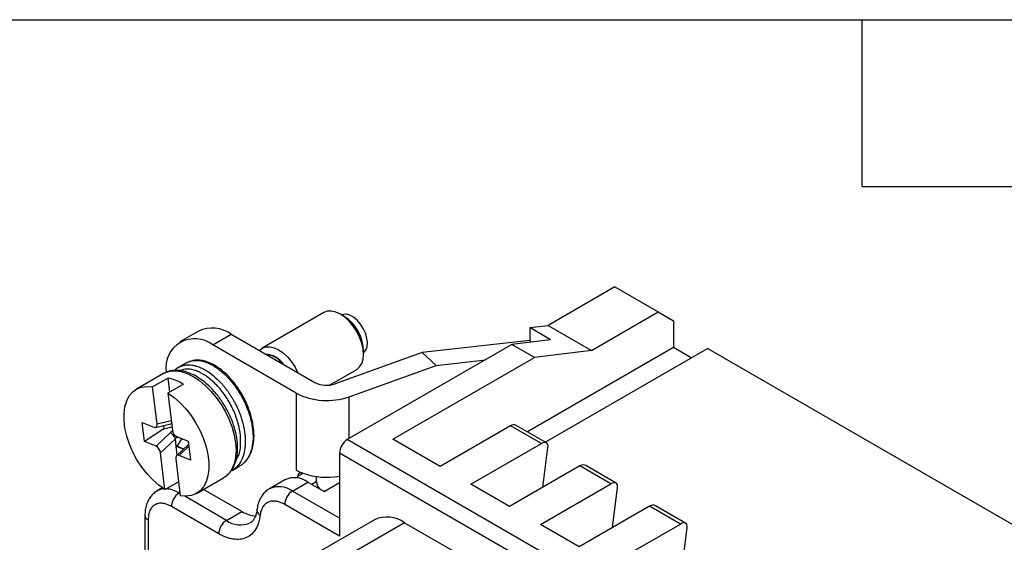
# Model space of a CAD drawing. Header units: millimetres. Extents: x 6 to 273, y 6 to 210.
# Tile 11 of 12: x 205 to 250, y 186 to 210. Entities that reach past the tile are written whole.
import ezdxf

# ---------------------------------------------------------------- set-up
doc = ezdxf.new("R2010")
doc.units = ezdxf.units.MM
doc.linetypes.add('SLD-Solid', pattern=[0])
doc.layers.add('TEXT', color=140, linetype='SLD-Solid', lineweight=25)

msp = doc.modelspace()

# ---------------------------------------------------------------- linework, layer by layer
for p, q in [((232.528, 197.336), (229.488, 195.58)), ((232.528, 197.336), (234.508, 196.193)), ((219.229, 196.166), (216.406, 194.536)), ((220.158, 195.988), (219.979, 196.091)), ((231.468, 194.437), (234.508, 196.193)), ((234.508, 196.193), (235.215, 195.784)), ((228.639, 195.475), (229.488, 195.58)), ((229.594, 194.923), (228.639, 195.475)), ((228.639, 195.475), (228.639, 194.886)), ((229.488, 195.58), (231.468, 194.437)), ((235.215, 195.784), (235.215, 194.56)), ((213.492, 195.321), (212.644, 194.831)), ((214.144, 194.683), (214.992, 195.172)), ((214.992, 195.172), (218.813, 192.967)), ((217.965, 192.477), (214.144, 194.683)), ((227.826, 194.703), (220.295, 190.356)), ((228.639, 194.886), (223.719, 194.339)), ((229.594, 194.923), (227.826, 194.703)), ((228.851, 194.111), (227.826, 194.703)), ((235.215, 194.56), (228.539, 190.705)), ((228.717, 194.814), (228.639, 194.886)), ((229.341, 190.242), (236.761, 194.525)), ((236.018, 194.096), (235.215, 194.56)), ((258.489, 181.981), (236.761, 194.525)), ((223.719, 194.339), (219.74, 192.905)), ((221.039, 194.254), (221.039, 194.462)), ((222.381, 190.376), (228.851, 194.111)), ((223.719, 194.339), (224.354, 193.751)), ((231.468, 194.437), (228.851, 194.111)), ((212.578, 193.641), (212.598, 193.654)), ((212.946, 193.867), (212.593, 193.663)), ((220.376, 192.318), (224.354, 193.751)), ((224.354, 193.751), (226.612, 194.002)), ((211.889, 193.372), (210.652, 192.658)), ((212.103, 193.172), (211.396, 192.764)), ((212.18, 192.529), (212.103, 193.172)), ((219.48, 192.847), (220.729, 193.567)), ((211.598, 191.076), (211.396, 192.764)), ((212.802, 192.888), (212.095, 192.48)), ((212.095, 192.48), (212.297, 190.792)), ((217.965, 192.477), (217.965, 188.966)), ((220.376, 190.402), (220.376, 192.318)), ((210.925, 191.136), (211.45, 190.923)), ((211.029, 190.268), (210.925, 191.136)), ((211.524, 190.914), (212.23, 191.083)), ((211.598, 191.076), (212.245, 191.231)), ((211.895, 191.003), (211.914, 190.844)), ((211.914, 190.844), (212.28, 190.939)), ((212.225, 191.082), (212.262, 191.086)), ((227.755, 190.988), (224.538, 189.131)), ((229.17, 190.172), (227.755, 190.988)), ((229.405, 190.205), (228.02, 191.005)), ((211.914, 190.844), (211.029, 190.268)), ((212.211, 190.675), (211.554, 190.055)), ((212.308, 190.738), (212.211, 190.675)), ((212.431, 190.414), (212.536, 190.482)), ((212.499, 190.497), (213.024, 190.284)), ((211.554, 190.055), (211.029, 190.268)), ((211.756, 189.759), (212.435, 190.4)), ((212.477, 190.045), (212.435, 190.4)), ((212.495, 190.057), (212.477, 190.045)), ((212.525, 189.649), (212.477, 190.045)), ((212.804, 189.913), (212.477, 190.045)), ((213.041, 190.136), (212.49, 189.617)), ((212.725, 190.405), (212.495, 190.057)), ((212.818, 189.926), (212.495, 190.057)), ((212.603, 189.629), (213.051, 190.052)), ((213.024, 190.284), (213.128, 189.416)), ((247.165, 174.844), (220.295, 190.356)), ((224.538, 189.131), (222.381, 190.376)), ((225.952, 188.315), (229.17, 190.172)), ((229.24, 188.172), (229.474, 189.996)), ((211.958, 188.072), (211.756, 189.759)), ((213.128, 189.416), (212.603, 189.629)), ((219.942, 189.743), (219.942, 185.946)), ((246.812, 174.231), (219.942, 189.743)), ((212.455, 189.476), (212.657, 187.788)), ((215.03, 188.95), (215.384, 189.154)), ((230.937, 189.151), (227.72, 187.294)), ((232.352, 188.335), (230.937, 189.151)), ((232.587, 188.368), (231.202, 189.168)), ((217.965, 188.966), (218.245, 188.804)), ((218.033, 188.681), (218.274, 188.82)), ((218.033, 188.596), (218.033, 188.681)), ((218.245, 188.804), (218.273, 188.82)), ((218.881, 188.668), (218.881, 188.436)), ((211.958, 188.072), (212.58, 188.431)), ((213.401, 187.894), (214.639, 188.609)), ((217.444, 188.519), (216.737, 188.111)), ((217.787, 188.007), (218.494, 188.415)), ((218.494, 188.415), (219.235, 187.987)), ((218.669, 188.314), (218.881, 188.436)), ((219.235, 187.987), (219.942, 188.396)), ((227.72, 187.294), (225.952, 188.315)), ((229.134, 186.478), (232.352, 188.335)), ((211.839, 188.149), (211.606, 188.014)), ((212.606, 187.915), (212.639, 187.935)), ((212.644, 187.893), (212.606, 187.915)), ((214.769, 186.666), (212.865, 187.766)), ((215.476, 187.075), (213.729, 188.083)), ((219.942, 186.763), (217.787, 188.007)), ((232.422, 186.335), (232.656, 188.159)), ((214.416, 186.054), (212.252, 187.303)), ((219.942, 185.946), (217.434, 187.394)), ((234.119, 187.314), (230.902, 185.457)), ((235.533, 186.498), (234.119, 187.314)), ((235.769, 186.531), (234.384, 187.331)), ((211.045, 186.895), (211.045, 179.291)), ((214.769, 186.666), (215.476, 187.075)), ((211.191, 186.691), (211.191, 179.974)), ((221.537, 186.695), (211.885, 181.123)), ((222.912, 186.559), (213.26, 180.987)), ((222.912, 186.559), (225.634, 184.987)), ((230.902, 185.457), (229.134, 186.478)), ((232.316, 184.641), (235.533, 186.498)), ((235.604, 184.498), (235.838, 186.322))]:
    msp.add_line(p, q)
at = {"flags": 128}
for points in [[(220.729, 193.567), (220.729, 193.568), (220.86, 193.677), (220.958, 193.832), (221.019, 194.027), (221.039, 194.254), (221.019, 194.505), (220.958, 194.77), (220.86, 195.038), (220.729, 195.3), (220.568, 195.545), (220.384, 195.764), (220.185, 195.948), (219.979, 196.091), (219.772, 196.187), (219.573, 196.232), (219.389, 196.225), (219.229, 196.166)], [(221.039, 194.326), (221.053, 194.337), (221.146, 194.448), (221.203, 194.601), (221.219, 194.788), (221.194, 194.997), (221.129, 195.217), (221.028, 195.434), (220.898, 195.636), (220.745, 195.811), (220.578, 195.949), (220.408, 196.042)], [(216.277, 194.43), (216.406, 194.536), (216.567, 194.596), (216.75, 194.603), (216.949, 194.558), (217.156, 194.462), (217.363, 194.319), (217.562, 194.134), (217.745, 193.915), (217.906, 193.67), (218.034, 193.416)], [(216.587, 194.252), (216.668, 194.246), (216.849, 194.196)], [(211.889, 193.372), (211.984, 193.42), (212.205, 193.485), (212.448, 193.5), (212.707, 193.463), (212.978, 193.376), (213.255, 193.241), (213.532, 193.06), (213.803, 192.836), (214.064, 192.575), (214.308, 192.282), (214.531, 191.963), (214.728, 191.624), (214.895, 191.271), (215.029, 190.913), (215.127, 190.557), (215.187, 190.21), (215.208, 189.878), (215.19, 189.569), (215.132, 189.289), (215.036, 189.044), (214.905, 188.838), (214.739, 188.676), (214.639, 188.609)], [(211.958, 188.072), (211.675, 188.27), (211.401, 188.511), (211.139, 188.79), (210.897, 189.1), (210.678, 189.436), (210.489, 189.789), (210.332, 190.153), (210.211, 190.519), (210.129, 190.88), (210.087, 191.229), (210.087, 191.557), (210.128, 191.857), (210.209, 192.124), (210.329, 192.352), (210.486, 192.535), (210.675, 192.671), (210.893, 192.755), (211.135, 192.786), (211.396, 192.764)], [(212.095, 192.48), (212.378, 192.282), (212.652, 192.041), (212.914, 191.762), (213.156, 191.452), (213.374, 191.116), (213.564, 190.763), (213.721, 190.399), (213.842, 190.033), (213.924, 189.672), (213.966, 189.323), (213.966, 188.995), (213.925, 188.695), (213.844, 188.428), (213.723, 188.2), (213.567, 188.017), (213.378, 187.881), (213.16, 187.797), (212.918, 187.766), (212.657, 187.788)]]:
    msp.add_lwpolyline(points, dxfattribs=at)
for centre, radius, start, end in [((220.209, 195.638), 0.45, 63.8182, 112.0041), ((219.133, 194.379), 1.908, 2.4944, 57.5002), ((214.115, 193.962), 1.495, 54.0761, 114.6134), ((213.321, 193.657), 1.314, 51.2809, 188.7298), ((216.471, 193.152), 1.121, 34.3011, 85.7043), ((216.265, 192.896), 1.426, 39.4954, 65.8313), ((211.697, 191.168), 2.045, 57.2736, 78.5476), ((219.348, 194.013), 1.175, 242.9365, 289.5178), ((219.355, 195.198), 3.056, 242.9365, 289.5178), ((220.709, 189.708), 0.768, 122.6055, 177.3945), ((219.019, 190.808), 2.122, 240.2241, 249.4486), ((218.162, 188.702), 0.131, 50.7967, 189.214), ((219.349, 191.843), 3.208, 250.4155, 280.6546), ((217.173, 187.157), 1.048, 54.14, 114.6232), ((217.883, 187.596), 1.021, 53.2493, 115.4403), ((219.344, 188.458), 0.463, 182.6804, 236.1266), ((211.959, 187.389), 0.718, 94.3693, 119.2501), ((211.922, 186.816), 1.295, 58.1311, 85.7139), ((213.02, 187.268), 0.768, 122.6055, 177.3945), ((218.201, 187.359), 0.768, 122.6055, 177.3945), ((219.235, 188.167), 0.156, 244.9274, 295.0726), ((211.284, 186.912), 0.24, 184.0419, 247.2624), ((216.235, 188.303), 1.443, 238.3053, 265.3036), ((216.459, 187.147), 0.292, 178.221, 239.4268), ((215.183, 186.019), 0.768, 122.6055, 177.3945), ((215.413, 187.552), 1.095, 233.9876, 294.276), ((222.108, 185.449), 1.37, 54.0761, 114.6134)]:
    msp.add_arc(centre, radius, start, end)
for centre, major_axis, ratio, start_param, end_param in [((211.423, 191.147), (-0.122, 0.225), 0.570975, 2.536226, 4.107023), ((212.182, 191.329), (-0.043, 0.247), 0.598498, 3.179648, 3.39861), ((227.804, 190.552), (0.189, 0.466), 0.649816, 6.193125, 6.978442), ((212.282, 190.492), (-0.155, 0.197), 0.345913, 4.05387, 5.557629), ((212.472, 190.721), (-0.122, 0.225), 0.570975, 0.96543, 2.536226), ((211.581, 189.83), (-0.122, 0.225), 0.570975, 4.107023, 5.677819), ((211.626, 189.873), (0.801, 0.548), 0.207825, 6.175196, 6.242234), ((229.121, 189.792), (0.295, 0.406), 0.493605, 5.549773, 7.120569), ((212.63, 189.405), (-0.122, 0.225), 0.570975, 5.677819, 7.248615), ((230.986, 188.715), (0.189, 0.466), 0.649816, 6.193125, 6.978442), ((232.303, 187.955), (0.295, 0.406), 0.493605, 5.549773, 7.120569), ((234.168, 186.878), (0.189, 0.466), 0.649816, 6.193125, 6.978442), ((235.485, 186.118), (0.295, 0.406), 0.493605, 5.549773, 7.120569)]:
    msp.add_ellipse(centre, major_axis=major_axis, ratio=ratio, start_param=start_param, end_param=end_param)
for points, knots in [([(212.593, 193.663), (212.529, 193.626), (212.461, 193.587), (212.412, 193.523), (212.409, 193.519)], [0, 0, 0, 0, 0.92879, 1, 1, 1, 1]), ([(212.598, 193.654), (212.617, 193.669), (212.661, 193.703), (212.744, 193.731), (212.833, 193.756), (212.928, 193.771), (213.026, 193.776), (213.128, 193.772), (213.226, 193.76), (213.336, 193.737), (213.442, 193.706), (213.556, 193.663), (213.664, 193.614), (213.787, 193.55), (213.989, 193.426), (214.264, 193.213), (214.515, 192.958), (214.678, 192.763), (214.765, 192.653), (214.848, 192.539), (214.929, 192.421), (215.007, 192.3), (215.081, 192.175), (215.129, 192.088), (215.165, 192.02), (215.209, 191.936), (215.269, 191.809), (215.338, 191.651), (215.401, 191.491), (215.465, 191.304), (215.553, 190.996), (215.627, 190.611), (215.631, 190.323), (215.633, 190.194)], [0, 0, 0, 0, 0.021641, 0.048302, 0.074962, 0.101621, 0.128279, 0.154936, 0.181592, 0.202518, 0.236944, 0.259225, 0.284881, 0.313913, 0.346319, 0.427449, 0.508576, 0.531787, 0.554998, 0.578209, 0.601419, 0.624629, 0.647839, 0.671049, 0.672693, 0.684623, 0.71685, 0.739961, 0.767735, 0.80017, 0.837267, 0.927192, 1, 1, 1, 1]), ([(212.947, 193.865), (212.959, 193.873), (212.981, 193.886), (213.031, 193.91), (213.098, 193.937), (213.19, 193.961), (213.286, 193.976), (213.386, 193.981), (213.49, 193.976), (213.667, 193.951), (213.928, 193.871), (214.227, 193.709), (214.466, 193.535), (214.634, 193.391), (214.766, 193.264), (214.868, 193.156), (214.968, 193.044), (215.076, 192.914), (215.192, 192.758), (215.303, 192.596), (215.408, 192.427), (215.478, 192.302), (215.52, 192.222), (215.538, 192.186), (215.584, 192.095), (215.665, 191.923), (215.777, 191.642), (215.867, 191.35), (215.926, 191.088), (215.96, 190.887), (215.979, 190.707), (215.988, 190.545), (215.987, 190.445), (215.986, 190.398)], [0, 0, 0, 0, 0.013084, 0.021693, 0.048744, 0.075794, 0.102845, 0.129896, 0.156948, 0.184, 0.265048, 0.346099, 0.394132, 0.434297, 0.466589, 0.491006, 0.511307, 0.543234, 0.575162, 0.60709, 0.639019, 0.670949, 0.675851, 0.68238, 0.690537, 0.724761, 0.773613, 0.837078, 0.875161, 0.910495, 0.94308, 0.972915, 1, 1, 1, 1]), ([(215.547, 189.276), (215.56, 189.285), (215.63, 189.335), (215.721, 189.451), (215.818, 189.599), (215.91, 189.788), (215.994, 190.052), (216.04, 190.427), (216.024, 190.85), (215.946, 191.293), (215.812, 191.736), (215.63, 192.161), (215.412, 192.555), (215.158, 192.917), (214.873, 193.249), (214.561, 193.534), (214.251, 193.749), (213.998, 193.873), (213.773, 193.951), (213.542, 193.992), (213.346, 194.007), (213.248, 193.971), (213.235, 193.966)], [0, 0, 0, 0, 0.009754, 0.052368, 0.086041, 0.112378, 0.17016, 0.234851, 0.299805, 0.365233, 0.429522, 0.491739, 0.552413, 0.611445, 0.672847, 0.737547, 0.800164, 0.854134, 0.885101, 0.930723, 0.990544, 1, 1, 1, 1]), ([(214.665, 188.631), (214.675, 188.64), (214.766, 188.718), (214.957, 188.845), (215.116, 189.123), (215.211, 189.383), (215.265, 189.646), (215.29, 189.943), (215.267, 190.332), (215.181, 190.78), (215.023, 191.257), (214.802, 191.729), (214.529, 192.171), (214.219, 192.565), (213.889, 192.896), (213.554, 193.155), (213.234, 193.34), (212.952, 193.451), (212.732, 193.503), (212.545, 193.524), (212.356, 193.523), (212.124, 193.486), (211.973, 193.412), (211.89, 193.372)], [0, 0, 0, 0, 0.007252, 0.064564, 0.121943, 0.165998, 0.196904, 0.243971, 0.297389, 0.357381, 0.420084, 0.482062, 0.543399, 0.604174, 0.663079, 0.718935, 0.771783, 0.818984, 0.856271, 0.878842, 0.910289, 0.950675, 1, 1, 1, 1]), ([(215.218, 189.437), (215.259, 189.505), (215.372, 189.693), (215.433, 190.121), (215.41, 190.679), (215.266, 191.288), (215.015, 191.891), (214.678, 192.444), (214.279, 192.918), (213.84, 193.289), (213.396, 193.519), (212.98, 193.607), (212.756, 193.542), (212.645, 193.51)], [0, 0, 0, 0, 0.052314, 0.146086, 0.239858, 0.33688, 0.433902, 0.527673, 0.621445, 0.718467, 0.815489, 0.909261, 1, 1, 1, 1]), ([(215.633, 190.194), (215.621, 190.052), (215.599, 189.776), (215.475, 189.424), (215.316, 189.18), (215.172, 189.045), (215.095, 188.991), (215.061, 188.969), (215.045, 188.959), (215.035, 188.953), (215.03, 188.95)], [0, 0, 0, 0, 0.253178, 0.494106, 0.748887, 0.891729, 0.954606, 0.971076, 0.987545, 1, 1, 1, 1]), ([(215.986, 190.398), (215.975, 190.256), (215.953, 189.98), (215.86, 189.718), (215.773, 189.549), (215.697, 189.43), (215.591, 189.307), (215.481, 189.215), (215.412, 189.17), (215.386, 189.155), (215.384, 189.154)], [0, 0, 0, 0, 0.25311, 0.493962, 0.557121, 0.659494, 0.803862, 0.928293, 0.994781, 1, 1, 1, 1]), ([(211.611, 188.014), (211.6, 188.009), (211.522, 187.973), (211.4, 187.865), (211.256, 187.695), (211.15, 187.493), (211.078, 187.266), (211.048, 187.062), (211.046, 186.935), (211.045, 186.895)], [0, 0, 0, 0, 0.027534, 0.20068, 0.371683, 0.545023, 0.724871, 0.913459, 1, 1, 1, 1]), ([(216.736, 188.109), (216.735, 188.109), (216.664, 188.078), (216.547, 187.976), (216.395, 187.808), (216.281, 187.606), (216.203, 187.388), (216.179, 187.231), (216.167, 187.156)], [0, 0, 0, 0, 0.003457, 0.203978, 0.40182, 0.601798, 0.808661, 1, 1, 1, 1]), ([(212.252, 187.303), (212.225, 187.318), (212.172, 187.347), (212.092, 187.382), (212.014, 187.411), (211.937, 187.431), (211.819, 187.451), (211.665, 187.448), (211.497, 187.386), (211.359, 187.271), (211.272, 187.126), (211.222, 186.978), (211.196, 186.842), (211.193, 186.741), (211.191, 186.691)], [0, 0, 0, 0, 0.048276, 0.096156, 0.143917, 0.191836, 0.240185, 0.370002, 0.500048, 0.629865, 0.759911, 0.840103, 0.919704, 1, 1, 1, 1]), ([(217.434, 187.394), (217.407, 187.409), (217.354, 187.438), (217.276, 187.474), (217.198, 187.503), (217.121, 187.525), (217.004, 187.549), (216.851, 187.553), (216.68, 187.507), (216.534, 187.413), (216.434, 187.288), (216.371, 187.157), (216.331, 187.034), (216.317, 186.942), (216.311, 186.896)], [0, 0, 0, 0, 0.048544, 0.096748, 0.14485, 0.19309, 0.241704, 0.37076, 0.500042, 0.629098, 0.758379, 0.839056, 0.919226, 1, 1, 1, 1]), ([(216.311, 186.896), (216.306, 186.856), (216.295, 186.777), (216.272, 186.665), (216.242, 186.558), (216.207, 186.457), (216.165, 186.362), (216.082, 186.208), (215.934, 186.023), (215.688, 185.863), (215.399, 185.785), (215.114, 185.794), (214.858, 185.853), (214.638, 185.934), (214.49, 186.014), (214.416, 186.054)], [0, 0, 0, 0, 0.040498, 0.080728, 0.120826, 0.160931, 0.201182, 0.241717, 0.370817, 0.50005, 0.62915, 0.758384, 0.839079, 0.919247, 1, 1, 1, 1]), ([(216.169, 187.17), (216.164, 187.133), (216.151, 187.027), (216.11, 186.876), (216.047, 186.735), (215.969, 186.634), (215.913, 186.578), (215.871, 186.561), (215.864, 186.558)], [0, 0, 0, 0, 0.106352, 0.309655, 0.513911, 0.72427, 0.951692, 1, 1, 1, 1])]:
    msp.add_open_spline(points, degree=3, knots=knots)
at = {"layer": 'TEXT'}
for p, q in [((6.35, 209.55), (273.05, 209.55)), ((243.84, 201.93), (243.84, 209.55)), ((243.84, 201.93), (251.46, 201.93))]:
    msp.add_line(p, q, dxfattribs=at)

doc.saveas('drawing.dxf')
